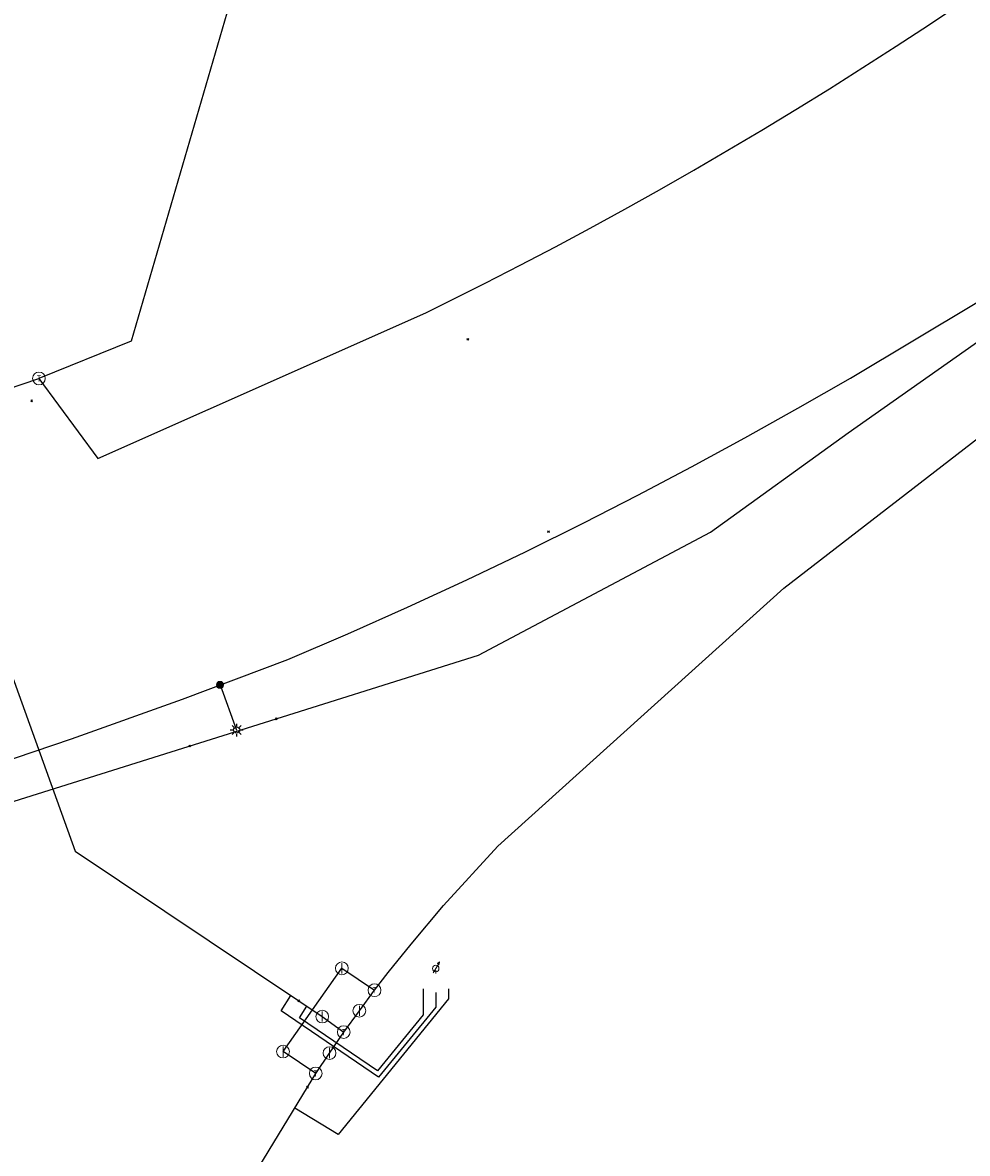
# Model space of a CAD drawing. Header units: metres. Extents: x 253430 to 254090, y 592748 to 593165.
# Tile 75 of 146: x 253893 to 253923, y 592851 to 592887. Entities that reach past the tile are written whole.
import ezdxf
from ezdxf.enums import TextEntityAlignment as Align
from ezdxf.lldxf.tags import DXFTag

# ---------------------------------------------------------------- set-up
doc = ezdxf.new("R2010")
doc.units = ezdxf.units.M
for name, color, linetype in [('B-WE-IE-MEUBILAIR-S', 7, 'Continuous'), ('B-WE-KL-ET_LS-G', 190, 'KL-LS-SO'), ('B-WE-KL-ET_LS_HULPSTUK-S', 190, 'Continuous'), ('B-WE-KL-ET_LS_KABELBED-G', 190, 'Continuous'), ('B-WE-KL-GAS_HD-G', 30, 'KL-GAS_HD-SO'), ('B-WE-KL-GAS_HD_HULPSTUK-S', 30, 'Continuous'), ('B-WE-KL-GAS_LD-G', 50, 'KL-GAS_LD-SO'), ('B-WE-KL-GAS_LD_HULPSTUK-S', 50, 'Continuous'), ('B-WE-KL-WATER-G', 170, 'KL-WATER-SO'), ('B-WE-KL-WATER_HULPSTUK-S', 170, 'Continuous'), ('B-WE-RI-VRIJVERVAL_HULPSTUK-S', 210, 'Continuous')]:
    doc.layers.add(name, color=color, linetype=linetype)
doc.styles.add('NLCS-ISO', font='txt')
doc.styles.get("Standard").update_dxf_attribs({"font": 'simplex.shx'})
tags = doc.linetypes.add('KL-GAS_HD-SO', pattern='A,4,-1,[69,NLCS.SHX,S=0.5,R=0,X=0,Y=0],-1,4,-1,["H",Standard,S=1,R=0,X=0,Y=-0.5],-2', length=13).pattern_tags.tags
tags[18] = DXFTag(74, 10)
tags = doc.linetypes.add('KL-GAS_LD-SO', pattern='A,4,-1,[69,NLCS.SHX,S=0.5,R=0,X=0,Y=0],-1,4,-1,["L",Standard,S=1,R=0,X=0.25,Y=-0.5],-2', length=13).pattern_tags.tags
tags[18] = DXFTag(74, 10)
tags = doc.linetypes.add('KL-LS-SO', pattern='A,4,-1,[103,NLCS.SHX,S=0.75,R=0,X=0,Y=0],-1,4,-1,["L",Standard,S=1,R=0,X=0,Y=-0.5],-2', length=13).pattern_tags.tags
tags[18] = DXFTag(74, 10)
doc.linetypes.add('KL-WATER-SO', pattern='A,7,-0.5,[168,NLCS.SHX,S=0.75,R=0,X=0.75,Y=0],-2', length=9.5)

# ---------------------------------------------------------------- blocks, each defined once
blk = doc.blocks.new('SKL-WTB_HULP_OVERIG-SO')
at = {"color": 0, "linetype": 'ByBlock', "lineweight": 18}
for points in [[(-0.14, 0.14), (0.14, -0.14)], [(0.14, 0.14), (-0.14, -0.14)]]:
    blk.add_lwpolyline(points, dxfattribs=at)
at = {"color": 0, "linetype": 'ByBlock', "lineweight": 18, "style": 'NLCS-ISO', "flags": 1}
for tag, p in [('TYPE', (1.5, 0)), ('LABEL', (1.5, -1.5)), ('OMSCHRIJVING', (1.5, -3))]:
    blk.add_attdef(tag, p, '', height=1, dxfattribs=at)
blk = doc.blocks.new('SKL-WTB_HULP_T STUK-SO')
at = {"color": 0, "linetype": 'ByBlock', "lineweight": 18}
blk.add_circle((0, 0), 1, dxfattribs=at)
at = {"color": 0, "linetype": 'ByBlock', "lineweight": -2, "style": 'NLCS-ISO'}
blk.add_text('T', height=1, dxfattribs=at).set_placement((0, 0), align=Align.MIDDLE_CENTER)
at = {"color": 0, "linetype": 'ByBlock', "lineweight": 18, "style": 'NLCS-ISO', "flags": 1}
for tag, p in [('TYPE', (1.5, 0)), ('LABEL', (1.5, -1.5)), ('OMSCHRIJVING', (1.5, -3))]:
    blk.add_attdef(tag, p, '', height=1, dxfattribs=at)
blk = doc.blocks.new('SKL-WTB_HULP_MOF-SO')
at = {"linetype": 'ByBlock', "lineweight": 18}
h = blk.add_hatch(color=0, dxfattribs=at)
h.dxf.hatch_style = 1
h.paths.add_polyline_path([(-0.5625, 0, 1), (0.5625, 0, 1)])
at = {"color": 0, "linetype": 'ByBlock', "lineweight": 18}
blk.add_circle((0, 0), 0.5625, dxfattribs=at)
at = {"color": 0, "linetype": 'ByBlock', "lineweight": 18, "style": 'NLCS-ISO', "flags": 1}
for tag, p in [('TYPE', (1.5, 0)), ('LABEL', (1.5, -1.5)), ('OMSCHRIJVING', (1.5, -3))]:
    blk.add_attdef(tag, p, '', height=1, dxfattribs=at)
blk = doc.blocks.new('SIE-MEUBILAIR_PAAL_LICHTMAST-SO')
for points in [[(-0.62, 0), (-1, 0)], [(-0.71, 0.71), (-0.44, 0.44)], [(0, 1), (0, 0.62)], [(0.44, 0.44), (0.71, 0.71)], [(1, 0), (0.62, 0)], [(-0.71, -0.71), (-0.44, -0.44)], [(0, -0.62), (0, -1)], [(0.44, -0.44), (0.71, -0.71)]]:
    blk.add_lwpolyline(points)
blk.add_circle((0, 0), 0.5)
blk = doc.blocks.new('SKL-WTB_HULP_KB MEETPUNT-SO')
at = {"linetype": 'ByBlock', "lineweight": 18}
h = blk.add_hatch(color=0, dxfattribs=at)
h.dxf.hatch_style = 1
h.paths.add_polyline_path([(0.6, 1.04), (0.26, 0.78), (0.54, 0.61)])
at = {"color": 0, "linetype": 'ByBlock', "lineweight": 18}
for points in [[(-0.4, -0.69), (0.4, 0.69)], [(0.6, 1.04), (0.26, 0.78)], [(0.26, 0.78), (0.54, 0.61)], [(0.6, 1.04), (0.54, 0.61)], [(0, -0.25), (0, -0.8)]]:
    blk.add_lwpolyline(points, dxfattribs=at)
blk.add_circle((0, 0), 0.5, dxfattribs=at)
at = {"color": 0, "linetype": 'ByBlock', "lineweight": 18, "style": 'NLCS-ISO', "flags": 1}
for tag, p in [('TYPE', (1.5, 0)), ('LABEL', (1.5, -1.5)), ('OMSCHRIJVING', (1.5, -3))]:
    blk.add_attdef(tag, p, '', height=1, dxfattribs=at)
blk = doc.blocks.new('SKL-WTB_HULP_AFSLUITER-SO')
at = {"color": 0, "linetype": 'ByBlock', "lineweight": 18}
blk.add_lwpolyline([(0, 0.8), (0, -0.8)], dxfattribs=at)
blk.add_circle((0, 0), 1, dxfattribs=at)
at = {"color": 0, "linetype": 'ByBlock', "lineweight": 18, "style": 'NLCS-ISO', "flags": 1}
for tag, p in [('TYPE', (1.5, 0)), ('LABEL', (1.5, -1.5)), ('OMSCHRIJVING', (1.5, -3))]:
    blk.add_attdef(tag, p, '', height=1, dxfattribs=at)
blk = doc.blocks.new('SRI-HULP_OVERIG-SO')
at = {"color": 0, "linetype": 'ByBlock', "lineweight": 18}
for points in [[(-0.14, 0.14), (0.14, -0.14)], [(0.14, 0.14), (-0.14, -0.14)]]:
    blk.add_lwpolyline(points, dxfattribs=at)
at = {"color": 0, "linetype": 'ByBlock', "lineweight": 18, "style": 'NLCS-ISO', "flags": 1}
for tag, p in [('TYPE', (1.5, 0)), ('LABEL', (1.5, -1.5)), ('OMSCHRIJVING', (1.5, -3))]:
    blk.add_attdef(tag, p, '', height=1, dxfattribs=at)

msp = doc.modelspace()

# ---------------------------------------------------------------- linework, layer by layer
at = {"layer": 'B-WE-KL-ET_LS-G'}
for points in [[(253890.151, 592862.469), (253894.848, 592864.054), (253898.335, 592865.306), (253901.644, 592866.551), (253903.525, 592867.356), (253905.395, 592868.186), (253907.253, 592869.043), (253909.099, 592869.925), (253910.93, 592870.833), (253912.624, 592871.704), (253914.308, 592872.595), (253915.981, 592873.504), (253917.645, 592874.432), (253919.298, 592875.378), (253923.265, 592877.745), (253923.325, 592877.785)], [(253899.511, 592865.748), (253900.033, 592864.333)], [(253906.283, 592856.102), (253906.283, 592855.639), (253904.483, 592853.439), (253901.426, 592855.519), (253901.734, 592856.004)], [(253906.683, 592856.218), (253906.683, 592855.902), (253903.222, 592851.646), (253901.857, 592852.472)], [(253905.883, 592856.218), (253905.883, 592855.393), (253904.456, 592853.64), (253902.002, 592855.308), (253902.232, 592855.67)]]:
    msp.add_lwpolyline(points, dxfattribs=at)
at = {"layer": 'B-WE-KL-ET_LS_KABELBED-G'}
msp.add_lwpolyline([(253890.151, 592862.469), (253894.848, 592864.054), (253898.335, 592865.306), (253901.644, 592866.551), (253903.525, 592867.356), (253905.395, 592868.186), (253907.253, 592869.043), (253909.099, 592869.925), (253910.93, 592870.833), (253912.624, 592871.704), (253914.308, 592872.595), (253915.981, 592873.504), (253917.645, 592874.432), (253919.298, 592875.378), (253923.265, 592877.745), (253923.325, 592877.785)], dxfattribs=at)
at = {"layer": 'B-WE-KL-GAS_HD-G'}
for points in [[(253904.359, 592856.171), (253904.79, 592856.725), (253905.514, 592857.617), (253906.526, 592858.832), (253908.232, 592860.688), (253917.204, 592868.786), (253943.75, 592889.301), (253967.791, 592906.171), (253969.951, 592907.719), (253975.19, 592912.209), (253982.789, 592919.244), (253993.791, 592930.605), (253999.95, 592936.781), (254001.791, 592938.662), (254024.59, 592960.127), (254024.88, 592962.435), (254027.379, 592975.681)], [(253858.914, 592864.277), (253863.568, 592864.783), (253866.72, 592865.449), (253868.015, 592865.683), (253869.307, 592865.93), (253870.598, 592866.187), (253871.886, 592866.456), (253873.541, 592866.819), (253880.088, 592868.504), (253884.667, 592869.74), (253890.936, 592871.7), (253894.966, 592860.529), (253901.983, 592855.837)], [(253901.488, 592854.244), (253903.335, 592856.857)], [(253903.335, 592856.857), (253904.359, 592856.171)], [(253903.884, 592855.525), (253904.359, 592856.171)], [(253901.983, 592855.837), (253902.72, 592855.344)], [(253902.72, 592855.344), (253903.394, 592854.856)], [(253903.394, 592854.856), (253903.884, 592855.525)], [(253902.948, 592854.199), (253903.394, 592854.856)], [(253902.514, 592853.558), (253901.488, 592854.244)], [(253902.514, 592853.558), (253902.948, 592854.199)], [(253902.255, 592853.13), (253902.514, 592853.558)], [(253900.486, 592751.402), (253887.125, 592785.511), (253887.366, 592790.746), (253893.32, 592822.501), (253896.441, 592838.236), (253897.03, 592840.976), (253897.704, 592843.362), (253898.389, 592845.359), (253899.35, 592847.722), (253900.588, 592850.375), (253902.255, 592853.13)]]:
    msp.add_lwpolyline(points, dxfattribs=at)
at = {"layer": 'B-WE-KL-GAS_LD-G'}
for points in [[(253900.022, 592887.84), (253896.719, 592876.534), (253893.828, 592875.365)], [(253893.828, 592875.365), (253895.675, 592872.852), (253905.975, 592877.42), (253907.83, 592878.35), (253908.934, 592878.918), (253910.034, 592879.495), (253911.128, 592880.082), (253912.217, 592880.679), (253913.3, 592881.285), (253914.379, 592881.9), (253915.452, 592882.525), (253916.519, 592883.159), (253917.581, 592883.803), (253918.637, 592884.456), (253919.688, 592885.117), (253920.732, 592885.789), (253921.771, 592886.469), (253922.804, 592887.158)], [(253875.925, 592869.756), (253884.836, 592872.31), (253893.828, 592875.365)]]:
    msp.add_lwpolyline(points, dxfattribs=at)
at = {"layer": 'B-WE-KL-WATER-G'}
msp.add_lwpolyline([(253879.869, 592858.056), (253880.654, 592858.212), (253899.971, 592864.273), (253907.622, 592866.682), (253914.905, 592870.54), (253919.226, 592873.657), (253930.523, 592881.607), (253939.217, 592888.329), (253947.839, 592895.928), (253954.197, 592902.286), (253967.398, 592918.012), (253981.603, 592935.333)], dxfattribs=at)

# ---------------------------------------------------------------- block references
at = {"layer": 'B-WE-IE-MEUBILAIR-S', "xscale": 0.2, "yscale": 0.2, "zscale": 0.2}
msp.add_blockref('SIE-MEUBILAIR_PAAL_LICHTMAST-SO', (253900.033, 592864.333), dxfattribs=at)
at = {"layer": 'B-WE-KL-ET_LS_HULPSTUK-S', "xscale": 0.2, "yscale": 0.2, "zscale": 0.2}
for name, p in [('SKL-WTB_HULP_MOF-SO', (253899.511, 592865.748)), ('SKL-WTB_HULP_KB MEETPUNT-SO', (253906.283, 592856.852)), ('SKL-WTB_HULP_OVERIG-SO', (253901.983, 592855.837)), ('SKL-WTB_HULP_OVERIG-SO', (253902.255, 592853.13))]:
    msp.add_blockref(name, p, dxfattribs=at)
at = {"layer": 'B-WE-KL-GAS_HD_HULPSTUK-S', "xscale": 0.2, "yscale": 0.2, "zscale": 0.2}
for name, p in [('SKL-WTB_HULP_AFSLUITER-SO', (253903.335, 592856.857)), ('SKL-WTB_HULP_T STUK-SO', (253904.359, 592856.171)), ('SKL-WTB_HULP_AFSLUITER-SO', (253903.884, 592855.525)), ('SKL-WTB_HULP_AFSLUITER-SO', (253902.72, 592855.344)), ('SKL-WTB_HULP_T STUK-SO', (253903.394, 592854.856)), ('SKL-WTB_HULP_AFSLUITER-SO', (253901.488, 592854.244)), ('SKL-WTB_HULP_AFSLUITER-SO', (253902.948, 592854.199)), ('SKL-WTB_HULP_T STUK-SO', (253902.514, 592853.558))]:
    msp.add_blockref(name, p, dxfattribs=at)
at = {"layer": 'B-WE-KL-GAS_LD_HULPSTUK-S', "xscale": 0.2, "yscale": 0.2, "zscale": 0.2}
msp.add_blockref('SKL-WTB_HULP_T STUK-SO', (253893.828, 592875.365), dxfattribs=at)
at = {"layer": 'B-WE-KL-WATER_HULPSTUK-S', "xscale": 0.2, "yscale": 0.2, "zscale": 0.2}
for p in [(253901.278, 592864.685), (253898.558, 592863.83)]:
    msp.add_blockref('SKL-WTB_HULP_OVERIG-SO', p, dxfattribs=at)
at = {"layer": 'B-WE-RI-VRIJVERVAL_HULPSTUK-S', "xscale": 0.2, "yscale": 0.2, "zscale": 0.2}
for p in [(253907.287, 592876.595), (253893.601, 592874.662), (253909.82, 592870.561)]:
    msp.add_blockref('SRI-HULP_OVERIG-SO', p, dxfattribs=at)

doc.saveas('drawing.dxf')
